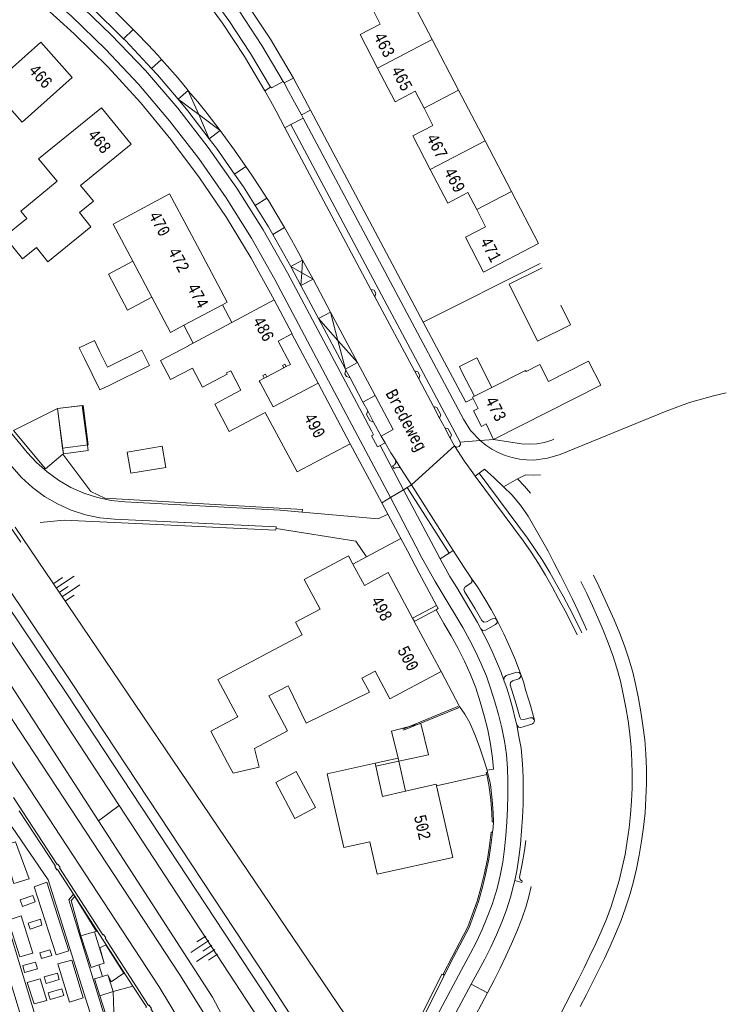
# Model space of a CAD drawing. Header units: metres. Extents: x 196790 to 198335, y 354523 to 356036.
# Tile 75 of 108: x 197993 to 198098, y 354798 to 354944. Entities that reach past the tile are written whole.
import ezdxf

# ---------------------------------------------------------------- set-up
doc = ezdxf.new("R2010")
doc.units = ezdxf.units.M
doc.linetypes.add('DGN Style 2', pattern=[186.027128, 111.616277, -74.410851])
for name, color, linetype, lineweight in [('afdak', 252, 'DGN Style 2', 18), ('bij- of bedrijfsgebouw', 252, 'Continuous', 18), ('carport', 252, 'Continuous', 18), ('functiescheiding', 252, 'Continuous', 18), ('heg of haag', 252, 'Continuous', 18), ('hoofdgebouw', 252, 'Continuous', 18), ('hoofdgebouw maaiveld', 252, 'Continuous', 18), ('huisnummer BAG', 252, 'Continuous', 18), ('huisnummer toekomstige bebouwing', 252, 'Continuous', 18), ('kant asfaltverharding', 252, 'Continuous', 18), ('kant betonverharding', 252, 'Continuous', 18), ('kant klinkerverharding', 252, 'Continuous', 18), ('kant muur (extern)', 252, 'Continuous', 18), ('kant onverhard', 252, 'Continuous', 18), ('kant tegelverharding', 252, 'Continuous', 18), ('overbouw', 252, 'Continuous', 18), ('overige afscheidingen', 252, 'Continuous', 18), ('raster', 252, 'Continuous', 18), ('spoorrail', 252, 'Continuous', 18), ('straatnaam', 252, 'Continuous', 18), ('T22_berm', 252, 'DGN Style 2', 18), ('taludlijn', 252, 'Continuous', 18), ('taludsymbool', 252, 'Continuous', 18), ('toekomstig bijgebouw', 252, 'Continuous', 18), ('toekomstig hoofdgebouw', 252, 'Continuous', 18), ('vlakafsluiter grijs', 252, 'DGN Style 2', 18), ('vlakafsluiter groen', 252, 'DGN Style 2', 18)]:
    doc.layers.add(name, color=color, linetype=linetype, lineweight=lineweight)
doc.styles.add('Style-Courier New', font='cour.ttf')

# ---------------------------------------------------------------- blocks, each defined once
blk = doc.blocks.new('TA')
at = {"layer": 'taludsymbool', "linetype": 'Continuous', "lineweight": 0}
for p, q in [((-0.5, 0), (-0.5, -0.5)), ((-0.25, 0), (-0.25, -1)), ((0, 0), (0, -0.5)), ((0.25, 0), (0.25, -1)), ((0.5, 0), (0.5, -0.5))]:
    blk.add_line(p, q, dxfattribs=at)

msp = doc.modelspace()

# ---------------------------------------------------------------- linework, layer by layer
at = {"layer": 'afdak'}
for p, q in [((198060.948, 354894.012), (198063.186, 354889.584)), ((198060.571, 354888.261), (198058.718, 354891.919)), ((198008.908, 354879.969), (198014.116, 354880.825)), ((198014.116, 354880.825), (198014.635, 354877.668)), ((198009.427, 354876.811), (198008.908, 354879.969)), ((198014.635, 354877.668), (198009.427, 354876.811))]:
    msp.add_line(p, q, dxfattribs=at)
at = {"layer": 'afdak', "flags": 128}
for points in [[(198009.726, 354908.392), (198006.101, 354906.435), (198008.927, 354901.101), (198012.564, 354903.036)], [(198058.718, 354891.919), (198058.357, 354892.723), (198060.948, 354894.012)], [(197998.547, 354886.432), (198002.327, 354886.915), (198003.077, 354881.047), (197999.296, 354880.564)]]:
    msp.add_lwpolyline(points, dxfattribs=at)
at = {"layer": 'bij- of bedrijfsgebouw'}
for p, q in [((197997.077, 354908.295), (197995.414, 354910.427)), ((197991.989, 354883.162), (197998.547, 354886.432)), ((197998.547, 354886.432), (197999.296, 354880.564))]:
    msp.add_line(p, q, dxfattribs=at)
at = {"layer": 'bij- of bedrijfsgebouw', "flags": 128}
for points in [[(198001.782, 354915.613), (198003.508, 354913.468), (197997.077, 354908.295)], [(198002.555, 354893.875), (198001.775, 354895.481), (198004.028, 354896.575), (198004.802, 354894.981)], [(198006.193, 354889.87), (198012.202, 354892.826), (198011.075, 354895.117), (198005.97, 354892.606), (198004.802, 354894.981)], [(198006.193, 354889.87), (198004.822, 354889.205), (198002.555, 354893.875)], [(197999.304, 354879.636), (197996.732, 354877.446), (197991.989, 354883.162)], [(197999.296, 354880.564), (197999.404, 354879.721), (197999.304, 354879.636)], [(198030.157, 354843.343), (198032.745, 354838.456), (198027.854, 354835.866)], [(198023.807, 354833.724), (198021.322, 354838.417), (198025.346, 354840.547), (198025.255, 354840.717)], [(198027.854, 354835.866), (198028.517, 354833.087), (198024.681, 354832.182), (198023.807, 354833.724)], [(198033.868, 354825.446), (198031.006, 354830.787), (198034.058, 354832.422), (198036.919, 354827.08), (198033.868, 354825.446)]]:
    msp.add_lwpolyline(points, dxfattribs=at)
at = {"layer": 'carport'}
for p, q in [((198024.481, 354899.255), (198023.07, 354901.904)), ((198018.721, 354896.179), (198017.309, 354898.832))]:
    msp.add_line(p, q, dxfattribs=at)
at = {"layer": 'carport', "flags": 128}
msp.add_lwpolyline([(198049.304, 354833.971), (198053.758, 354834.918), (198052.602, 354839.566), (198048.236, 354838.428), (198049.206, 354834.41)], dxfattribs=at)
at = {"layer": 'functiescheiding'}
for p, q in [((198008.374, 354941.493), (198009.766, 354942.88)), ((198014.008, 354938.414), (198012.528, 354937.049)), ((198016.463, 354932.486), (198017.959, 354933.775)), ((198017.984, 354933.746), (198017.959, 354933.775)), ((198017.984, 354933.746), (198019.542, 354930.191)), ((198019.542, 354930.191), (198016.463, 354932.486)), ((198022.741, 354927.807), (198019.542, 354930.191)), ((198019.542, 354930.191), (198021.122, 354926.587)), ((198021.122, 354926.587), (198022.741, 354927.807)), ((198024.879, 354921.323), (198026.58, 354922.454)), ((198027.924, 354916.669), (198029.677, 354917.773)), ((198032.325, 354913.376), (198030.56, 354912.342)), ((198035.009, 354908.539), (198033.243, 354907.577)), ((198035.009, 354908.539), (198034.877, 354906.643)), ((198036.551, 354905.686), (198035.009, 354908.539)), ((198033.243, 354907.577), (198034.877, 354906.643)), ((198034.747, 354904.76), (198034.877, 354906.643)), ((198036.551, 354905.686), (198034.877, 354906.643)), ((198036.551, 354905.686), (198034.747, 354904.76)), ((198039.165, 354900.789), (198036.551, 354905.686)), ((198037.369, 354899.838), (198039.165, 354900.789)), ((198043.167, 354893.292), (198039.165, 354900.789)), ((198040.267, 354896.566), (198039.165, 354900.789)), ((198040.267, 354896.566), (198037.369, 354899.838)), ((198040.267, 354896.566), (198043.167, 354893.292)), ((198040.267, 354896.566), (198041.379, 354892.307)), ((198041.379, 354892.307), (198043.167, 354893.292)), ((198045.79, 354888.379), (198043.167, 354893.292)), ((198045.79, 354888.379), (198043.991, 354887.407)), ((198045.244, 354883.131), (198043.861, 354885.749)), ((198045.247, 354883.125), (198045.244, 354883.131)), ((198067.007, 354875.966), (198064.912, 354874.798))]:
    msp.add_line(p, q, dxfattribs=at)
at = {"layer": 'functiescheiding', "flags": 128}
for points in [[(198009.766, 354942.88), (198007.137, 354945.506), (198005.571, 354947.029), (198005.015, 354947.552)], [(198014.008, 354938.414), (198013.5, 354938.985), (198011.96, 354940.647), (198010.366, 354942.282), (198009.766, 354942.88)], [(198017.959, 354933.775), (198016.486, 354935.617), (198014.008, 354938.414)], [(198017.984, 354933.746), (198017.968, 354933.782), (198017.959, 354933.775)], [(198022.741, 354927.807), (198020.793, 354930.349), (198019.395, 354932.075), (198017.984, 354933.746)], [(198026.58, 354922.454), (198024.885, 354924.922), (198023.548, 354926.743), (198022.741, 354927.807)], [(198029.677, 354917.773), (198028.697, 354919.298), (198027.439, 354921.191), (198026.58, 354922.454)], [(198032.325, 354913.376), (198031.094, 354915.463), (198029.915, 354917.402), (198029.677, 354917.773)], [(198035.009, 354908.539), (198034.454, 354909.559), (198033.359, 354911.533), (198032.325, 354913.376)], [(198046.716, 354882.349), (198048.48, 354883.339), (198045.79, 354888.379)], [(198067.007, 354875.966), (198068.205, 354876.595), (198069.302, 354876.547), (198070.422, 354876.598)], [(198068.902, 354873.865), (198068.03, 354874.889), (198067.007, 354875.966)], [(198054.89, 354856.475), (198056.031, 354854.464), (198057.114, 354852.611), (198058.164, 354850.726), (198059.11, 354848.824), (198059.968, 354846.872), (198060.759, 354844.856), (198061.44, 354842.783), (198062.032, 354840.688), (198062.545, 354838.646), (198062.957, 354836.514), (198063.268, 354834.397), (198063.414, 354832.786), (198062.48, 354832.599)], [(198061.546, 354853.648), (198062.427, 354851.971), (198063.238, 354850.283), (198064.012, 354848.467), (198064.558, 354847.163), (198064.967, 354846.028)], [(198066.866, 354839.349), (198067.204, 354837.619), (198067.523, 354835.89), (198067.717, 354833.582)]]:
    msp.add_lwpolyline(points, dxfattribs=at)
at = {"layer": 'heg of haag'}
msp.add_line((198052.938, 354899.3), (198070.336, 354908.033), dxfattribs=at)
at = {"layer": 'hoofdgebouw'}
for p, q in [((198021.005, 354907.526), (198018.127, 354912.928)), ((197995.414, 354910.427), (197993.301, 354908.706)), ((198012.564, 354903.036), (198009.726, 354908.392)), ((198024.481, 354899.255), (198030.749, 354902.603)), ((198023.07, 354901.904), (198017.309, 354898.832)), ((198018.721, 354896.179), (198024.481, 354899.255)), ((198033.42, 354897.579), (198031.373, 354896.485)), ((198024.307, 354892.068), (198023.682, 354891.737)), ((198025.827, 354889.171), (198024.307, 354892.068)), ((198029.671, 354891.169), (198032.195, 354892.493)), ((198032.195, 354892.493), (198032.567, 354892.688)), ((198023.784, 354891.546), (198023.682, 354891.737)), ((198028.564, 354890.589), (198029.29, 354890.97)), ((198028.704, 354890.322), (198028.564, 354890.589)), ((198029.29, 354890.97), (198029.671, 354891.169)), ((198025.827, 354889.171), (198024.129, 354888.263)), ((198042.098, 354881.209), (198037.305, 354890.223)), ((198063.186, 354889.584), (198060.571, 354888.261)), ((198029.434, 354885.846), (198034.201, 354877.042)), ((198034.201, 354877.042), (198042.098, 354881.209)), ((198051.582, 354854.823), (198051.353, 354855.25)), ((198051.631, 354854.732), (198051.582, 354854.823)), ((198055.608, 354847.305), (198051.631, 354854.732)), ((198043.841, 354846.318), (198045.808, 354847.359)), ((198029.979, 354843.68), (198032.833, 354845.191)), ((198032.993, 354844.863), (198032.833, 354845.191)), ((198029.979, 354843.68), (198030.157, 354843.343)), ((198025.255, 354840.717), (198025.072, 354841.082))]:
    msp.add_line(p, q, dxfattribs=at)
at = {"layer": 'hoofdgebouw', "flags": 128}
for points in [[(197986.92, 354936.833), (197987.069, 354936.966), (197989.011, 354934.739), (197996.069, 354940.964), (198000.728, 354935.734), (197993.267, 354929.078), (197990.995, 354931.624), (197984.965, 354926.215), (197980.549, 354931.138), (197984.271, 354934.477), (197984.977, 354935.105)], [(198001.782, 354915.613), (198003.862, 354917.286), (198001.97, 354919.638), (198009.511, 354925.78), (198005.087, 354931.218), (197995.722, 354923.601)], [(197995.722, 354923.601), (197998.481, 354920.3), (197993.061, 354915.814), (197993.966, 354914.731)], [(198009.726, 354908.392), (198006.807, 354913.9), (198015.217, 354918.391), (198018.127, 354912.928)], [(197993.301, 354908.706), (197990.619, 354912.039), (197993.966, 354914.731)], [(198021.005, 354907.526), (198023.794, 354902.29), (198023.07, 354901.904)], [(198073.422, 354901.809), (198074.863, 354898.916), (198069.958, 354896.473), (198065.742, 354904.938), (198070.647, 354907.381)], [(198017.309, 354898.832), (198015.346, 354897.785), (198012.564, 354903.036)], [(198030.749, 354902.603), (198033.43, 354897.584), (198033.42, 354897.579)], [(198032.567, 354892.688), (198033.206, 354893.023), (198031.373, 354896.485)], [(198018.04, 354895.769), (198013.865, 354893.579), (198015.353, 354890.742), (198018.595, 354892.442), (198020.083, 354889.605), (198023.784, 354891.546)], [(198018.04, 354895.769), (198018.021, 354895.805), (198018.721, 354896.179)], [(198063.417, 354881.86), (198079.379, 354889.947), (198077.571, 354893.515), (198071.585, 354890.482), (198070.32, 354892.98), (198068.268, 354891.941), (198068.184, 354892.11), (198063.186, 354889.584)], [(198037.305, 354890.223), (198030.613, 354886.681), (198028.704, 354890.322)], [(198029.434, 354885.846), (198024.07, 354883.033), (198021.932, 354887.111), (198024.129, 354888.263)], [(198060.571, 354888.261), (198060.303, 354888.126), (198060.393, 354887.949)], [(198060.393, 354887.949), (198061.142, 354886.47), (198060.453, 354886.12), (198061.635, 354883.793), (198062.324, 354884.143), (198063.417, 354881.86)], [(198025.072, 354841.082), (198022.399, 354846.129), (198034.942, 354852.772), (198033.941, 354854.661), (198037.598, 354856.583), (198035.245, 354860.995), (198041.833, 354864.509), (198042.496, 354863.293)], [(198051.353, 354855.25), (198047.731, 354862.016), (198044.235, 354860.103), (198042.496, 354863.293)], [(198045.808, 354847.359), (198048.004, 354843.245), (198055.608, 354847.305)], [(198043.841, 354846.318), (198044.958, 354844.209), (198035.549, 354839.621), (198032.993, 354844.863)], [(198039.87, 354826.707), (198038.667, 354832.053), (198045.791, 354833.646)], [(198050.318, 354829.494), (198054.888, 354830.527), (198054.943, 354830.282)], [(198054.943, 354830.282), (198057.339, 354819.638), (198046.085, 354817.128), (198044.993, 354821.977)], [(198039.87, 354826.707), (198041.134, 354821.109), (198044.993, 354821.977)]]:
    msp.add_lwpolyline(points, dxfattribs=at)
at = {"layer": 'hoofdgebouw maaiveld'}
msp.add_line((198045.791, 354833.646), (198045.89, 354833.207), dxfattribs=at)
at = {"layer": 'hoofdgebouw maaiveld', "flags": 128}
msp.add_lwpolyline([(198045.89, 354833.207), (198046.9, 354828.721), (198050.318, 354829.494)], dxfattribs=at)
at = {"layer": 'kant asfaltverharding'}
for p, q in [((198003.64, 354946.128), (198008.374, 354941.493)), ((198032.371, 354928.229), (198045.177, 354904.183)), ((198030.56, 354912.342), (198033.243, 354907.577)), ((198033.243, 354907.577), (198034.747, 354904.76)), ((198034.747, 354904.76), (198037.369, 354899.838)), ((198045.177, 354904.183), (198045.76, 354903.088)), ((198051.653, 354892.051), (198045.76, 354903.088)), ((198037.369, 354899.838), (198041.379, 354892.307)), ((198041.379, 354892.307), (198041.448, 354892.178)), ((198041.448, 354892.178), (198042.068, 354891.014)), ((198051.653, 354892.051), (198052.298, 354890.844)), ((198042.068, 354891.014), (198043.991, 354887.407)), ((198052.298, 354890.844), (198054.488, 354886.743)), ((198043.991, 354887.407), (198044.693, 354886.09)), ((198045.573, 354884.438), (198044.693, 354886.09)), ((198054.488, 354886.743), (198055.399, 354885.035)), ((198055.399, 354885.035), (198055.997, 354883.858)), ((198046.716, 354882.349), (198045.573, 354884.438)), ((198056.153, 354883.566), (198055.997, 354883.858)), ((198056.984, 354882.012), (198056.153, 354883.566)), ((198047.275, 354881.341), (198046.716, 354882.349)), ((198057.585, 354880.888), (198056.984, 354882.012)), ((198047.275, 354881.341), (198046.551, 354880.951)), ((198050.033, 354874.363), (198046.551, 354880.951)), ((198049.639, 354877.515), (198048.847, 354878.788)), ((198050.573, 354874.687), (198050.033, 354874.363)), ((198051.209, 354875.071), (198050.573, 354874.687)), ((198057.419, 354865.326), (198051.209, 354875.071)), ((198056.799, 354864.931), (198055.48, 354864.094)), ((198056.799, 354864.931), (198057.419, 354865.326)), ((198054.046, 354783.573), (198062.516, 354799.459))]:
    msp.add_line(p, q, dxfattribs=at)
at = {"layer": 'kant asfaltverharding', "flags": 128}
for points in [[(198029.382, 354933.745), (198026.341, 354938.84), (198023.071, 354943.799), (198019.581, 354948.605), (198015.883, 354953.245), (198013.337, 354956.313), (198011.043, 354958.959), (198008.644, 354961.51)], [(197894.655, 354958.178), (197895.951, 354957.077), (197917.77, 354935.78), (197923.962, 354929.289), (197929.371, 354923.507), (197934.665, 354917.62), (197939.853, 354911.639), (197944.943, 354905.574), (197949.044, 354900.499), (197953.039, 354895.341), (197960.854, 354884.891), (197968.365, 354874.492), (197975.666, 354863.945), (197991.886, 354840.007), (198016.738, 354802.147), (198021.026, 354795.243), (198022.17, 354793.154), (198023.082, 354790.938), (198023.743, 354788.635), (198024.031, 354786.948)], [(198008.374, 354941.493), (198008.643, 354941.23), (198012.528, 354937.049)], [(198018.56, 354792.236), (198013.658, 354800.395), (197988.857, 354838.192), (197971.602, 354863.675), (197964.976, 354873.268), (197958.164, 354882.73), (197950.463, 354893.061), (197946.526, 354898.161), (197942.483, 354903.178), (197937.719, 354908.869), (197932.86, 354914.479), (197927.902, 354920.001), (197922.84, 354925.428), (197911.572, 354937.278), (197911.054, 354937.73), (197910.433, 354938.103), (197909.731, 354938.365), (197908.979, 354938.492), (197908.217, 354938.475), (197907.484, 354938.317), (197906.816, 354938.038), (197906.238, 354937.666)], [(197940.602, 354937.898), (197951.102, 354926.35), (197966.421, 354909.018), (197973.017, 354901.341), (197979.396, 354893.483), (197991.754, 354877.816), (197993.18, 354876.191), (197994.798, 354874.7), (197996.587, 354873.375), (197998.519, 354872.245), (198000.563, 354871.331), (198002.681, 354870.647), (198004.835, 354870.199), (198006.987, 354869.985), (198031.083, 354868.857), (198031.053, 354868.591)], [(198016.463, 354932.486), (198013.411, 354936.099), (198012.528, 354937.049)], [(198032.371, 354928.229), (198031.053, 354930.705), (198030.228, 354932.231), (198029.382, 354933.745)], [(198016.463, 354932.486), (198017.936, 354930.742), (198021.122, 354926.587)], [(198021.122, 354926.587), (198022.203, 354925.177), (198024.879, 354921.323)], [(198024.879, 354921.323), (198026.198, 354919.424), (198027.924, 354916.669)], [(198027.924, 354916.669), (198029.908, 354913.501), (198030.56, 354912.342)], [(197965.912, 354913.658), (197969.655, 354909.569), (197994.038, 354879.915), (197995.421, 354878.397), (197996.977, 354877.006), (197998.688, 354875.77), (198000.528, 354874.715), (198002.469, 354873.857), (198004.477, 354873.211), (198006.52, 354872.781), (198008.562, 354872.566), (198031.647, 354871.314), (198034.944, 354871.019)], [(198048.847, 354878.788), (198048.151, 354879.849), (198047.275, 354881.341)], [(198060.693, 354876.385), (198060.104, 354877.213), (198059.048, 354878.645), (198057.585, 354880.888)], [(198049.639, 354877.515), (198049.297, 354877.74), (198048.982, 354877.674), (198048.623, 354877.509), (198048.375, 354877.935), (198048.661, 354878.082), (198048.89, 354878.369), (198048.847, 354878.788)], [(198051.209, 354875.071), (198050.722, 354875.819), (198050.181, 354876.676), (198049.639, 354877.515)], [(198075.869, 354852.785), (198074.978, 354854.582), (198074.053, 354856.352), (198073.096, 354858.124), (198072.145, 354859.906), (198071.146, 354861.645), (198070.103, 354863.366), (198069.015, 354865.05), (198067.873, 354866.703), (198060.693, 354876.385)], [(198034.944, 354871.019), (198046.256, 354870.008), (198047.697, 354870.705)], [(198031.053, 354868.591), (198042.945, 354866.687), (198044.501, 354864.369)], [(198061.546, 354853.648), (198061.007, 354854.623), (198057.955, 354859.785), (198056.938, 354861.468), (198055.48, 354864.094)], [(198060.155, 354861.139), (198059.054, 354862.807), (198057.419, 354865.326)], [(198060.155, 354861.139), (198060.225, 354860.689), (198060.025, 354860.443), (198059.208, 354859.883), (198058.994, 354859.561), (198059.073, 354859.232), (198060.662, 354856.64), (198061.68, 354854.901), (198061.96, 354854.655), (198062.355, 354854.689), (198063.23, 354855.162), (198063.646, 354855.206), (198063.932, 354854.974)], [(198063.932, 354854.974), (198063.074, 354856.529), (198062.125, 354858.142), (198061.009, 354859.891), (198060.155, 354861.139)], [(198063.932, 354854.974), (198063.968, 354854.566), (198063.729, 354854.294), (198062.232, 354853.45), (198061.84, 354853.42), (198061.546, 354853.648)], [(198067.497, 354846.855), (198066.701, 354849.007), (198065.861, 354850.931), (198064.94, 354852.904), (198063.932, 354854.974)], [(198067.497, 354846.855), (198067.228, 354847.157), (198066.875, 354847.21), (198065.295, 354846.686), (198064.99, 354846.418), (198064.967, 354846.028)], [(198069.499, 354840.086), (198068.909, 354842.257), (198068.249, 354844.451), (198067.866, 354845.771), (198067.497, 354846.855)], [(198064.967, 354846.028), (198065.423, 354844.666), (198065.878, 354843.168), (198066.277, 354841.735), (198066.652, 354840.258), (198066.866, 354839.349)], [(198069.499, 354840.086), (198069.427, 354839.667), (198069.141, 354839.478), (198067.491, 354838.985), (198067.112, 354839.037), (198066.866, 354839.349)], [(198067.717, 354833.582), (198067.831, 354831.585), (198067.851, 354829.573), (198067.809, 354827.571), (198067.722, 354825.588), (198067.583, 354823.576), (198067.41, 354821.59), (198067.196, 354819.583), (198066.876, 354817.615), (198066.568, 354816.203)], [(198068.228, 354822.166), (198068.016, 354820.651), (198067.681, 354818.674), (198067.3, 354816.708), (198067.378, 354816.331), (198067.694, 354816.11)], [(198067.694, 354816.11), (198067.647, 354815.913), (198066.568, 354816.203)], [(198062.516, 354799.459), (198063.512, 354801.359), (198064.415, 354803.131), (198065.271, 354804.94), (198066.106, 354806.757), (198066.896, 354808.605), (198067.619, 354810.481), (198068.253, 354812.401), (198068.678, 354813.841), (198069.032, 354815.293)]]:
    msp.add_lwpolyline(points, dxfattribs=at)
at = {"layer": 'kant betonverharding'}
for p, q in [((198061.294, 354876.845), (198060.693, 354876.385)), ((198050.573, 354874.687), (198056.799, 354864.931))]:
    msp.add_line(p, q, dxfattribs=at)
at = {"layer": 'kant betonverharding', "flags": 128}
msp.add_lwpolyline([(198076.544, 354853.079), (198075.641, 354854.915), (198074.714, 354856.714), (198073.777, 354858.497), (198072.801, 354860.268), (198071.79, 354862.026), (198070.741, 354863.754), (198069.631, 354865.46), (198068.476, 354867.136), (198061.294, 354876.845)], dxfattribs=at)
at = {"layer": 'kant klinkerverharding'}
for p, q in [((198033.627, 354935.619), (198032.255, 354934.897)), ((198029.382, 354933.745), (198030.248, 354934.269)), ((198034.82, 354930.14), (198036.184, 354930.852)), ((198033.265, 354928.702), (198032.371, 354928.229)), ((198035.076, 354929.66), (198033.265, 354928.702)), ((198062.397, 354831.977), (198054.943, 354830.282))]:
    msp.add_line(p, q, dxfattribs=at)
at = {"layer": 'kant klinkerverharding', "flags": 128}
for points in [[(198030.248, 354934.269), (198030.293, 354934.296), (198030.378, 354934.154), (198032.12, 354935.138)], [(198045.76, 354903.088), (198045.905, 354903.607), (198045.669, 354904.052), (198045.177, 354904.183)], [(198041.448, 354892.178), (198041.278, 354891.631), (198041.522, 354891.193), (198042.068, 354891.014)], [(198051.653, 354892.051), (198052.174, 354891.887), (198052.453, 354891.376), (198052.298, 354890.844)], [(198045.573, 354884.438), (198045.006, 354884.65), (198044.514, 354885.534), (198044.693, 354886.09)], [(198054.488, 354886.743), (198054.973, 354886.617), (198055.554, 354885.518), (198055.399, 354885.035)], [(198056.153, 354883.566), (198056.672, 354883.422), (198057.141, 354882.528), (198056.984, 354882.012)], [(198061.294, 354876.845), (198062.089, 354877.434), (198063.488, 354876.139), (198064.912, 354874.798)], [(198055.48, 354864.094), (198054.972, 354865.021), (198050.033, 354874.363)], [(198064.912, 354874.798), (198066.123, 354873.607), (198067.426, 354872.086), (198068.574, 354870.437), (198069.578, 354868.712), (198071.525, 354865.197), (198072.456, 354863.437), (198073.379, 354861.667), (198074.279, 354859.876), (198075.158, 354858.078), (198076.002, 354856.288), (198076.837, 354854.453), (198077.281, 354853.444)], [(198062.48, 354832.599), (198061.899, 354834.445), (198061.319, 354836.093), (198060.618, 354837.92), (198059.867, 354839.643), (198059.148, 354840.976), (198058.368, 354842.092), (198055.608, 354847.305)], [(198069.499, 354840.086), (198069.23, 354840.41), (198068.87, 354840.432), (198067.911, 354840.159), (198067.488, 354840.223), (198067.317, 354840.498), (198066.775, 354842.426), (198066.35, 354843.863), (198065.893, 354845.32), (198065.931, 354845.675), (198066.228, 354845.921), (198067.178, 354846.224), (198067.452, 354846.438), (198067.497, 354846.855)]]:
    msp.add_lwpolyline(points, dxfattribs=at)
at = {"layer": 'kant muur (extern)'}
for p, q in [((198049.304, 354833.971), (198045.89, 354833.207)), ((198000.909, 354814.158), (198009.759, 354800.493))]:
    msp.add_line(p, q, dxfattribs=at)
at = {"layer": 'kant muur (extern)', "flags": 128}
for points in [[(198032.567, 354892.688), (198032.372, 354893.06), (198032, 354892.865), (198032.195, 354892.493)], [(198029.671, 354891.169), (198029.471, 354891.55), (198029.091, 354891.351), (198029.29, 354890.97)], [(198003.484, 354874.105), (198005.573, 354873.084), (198034.975, 354871.439)], [(198049.923, 354838.745), (198058.121, 354842.078), (198058.201, 354841.883), (198050.002, 354838.55)], [(198062.397, 354831.977), (198062.324, 354832.298), (198062.53, 354832.34)], [(198063.407, 354824.952), (198063.197, 354824.953), (198063.151, 354826.278), (198063.009, 354828.194), (198062.742, 354830.445), (198062.397, 354831.977)], [(198062.53, 354832.34), (198062.949, 354830.481), (198063.218, 354828.214), (198063.361, 354826.289), (198063.407, 354824.952)], [(198005.288, 354808.109), (197998.806, 354818.066), (197998.904, 354818.137), (197998.587, 354818.634), (197998.486, 354818.558), (197991.967, 354828.537)], [(198000.909, 354814.158), (197998.515, 354817.854), (197998.431, 354817.775), (197998.12, 354818.264), (197998.213, 354818.339), (197992.822, 354826.578)], [(198063.277, 354823.384), (198063.069, 354823.412), (198062.804, 354821.42), (198062.499, 354819.398), (198062.025, 354817.114), (198061.54, 354815.085), (198060.98, 354813.126), (198060.248, 354811.076), (198059.575, 354809.297), (198057.264, 354804.862), (198055.915, 354802.247), (198056.102, 354802.151)], [(198056.102, 354802.151), (198057.45, 354804.765), (198059.767, 354809.211), (198060.445, 354811.004), (198061.18, 354813.062), (198061.743, 354815.032), (198062.23, 354817.068), (198062.706, 354819.361), (198063.012, 354821.391), (198063.277, 354823.384)], [(198005.288, 354808.109), (198005.393, 354808.18), (198005.725, 354807.669), (198005.642, 354807.603), (198012.055, 354797.578), (198012.177, 354797.635), (198012.493, 354797.14), (198012.423, 354797.08), (198018.809, 354787.09), (198018.906, 354787.136), (198019.199, 354786.652), (198019.124, 354786.602), (198019.46, 354785.823), (198019.547, 354784.937), (198019.355, 354784.068), (198018.929, 354783.335), (198019.007, 354783.244), (198018.651, 354782.805), (198018.563, 354782.868), (198011.162, 354774.199), (198011.246, 354774.112), (198010.883, 354773.7), (198010.788, 354773.753), (198005.03, 354766.979)], [(198047.767, 354786.544), (198047.946, 354786.628), (198055.735, 354802.247), (198056.066, 354802.081)], [(198056.066, 354802.081), (198056.093, 354802.068), (198048.242, 354786.325), (198047.989, 354786.206)], [(198009.759, 354800.493), (198011.775, 354797.38), (198011.681, 354797.31)]]:
    msp.add_lwpolyline(points, dxfattribs=at)
at = {"layer": 'kant onverhard'}
for p, q in [((198002.008, 354807.976), (198004.054, 354808.543)), ((198006.006, 354802.174), (198005.216, 354801.928)), ((198006.807, 354799.657), (198009.759, 354800.493))]:
    msp.add_line(p, q, dxfattribs=at)
at = {"layer": 'kant onverhard', "flags": 128}
for points in [[(197980.212, 354819.798), (197980.178, 354820.192), (197980.307, 354820.601), (197980.587, 354820.925), (197980.94, 354821.103), (197985.08, 354822.263), (197995.313, 354788.649), (197997.306, 354789.209), (197987.082, 354822.823), (197991.766, 354824.135), (197997.151, 354816.317), (198005.355, 354790.219), (198005.44, 354789.714), (198005.29, 354789.17), (198004.915, 354788.748), (198004.446, 354788.544), (197991.952, 354785.005), (197991.519, 354784.967), (197991.07, 354785.12), (197990.727, 354785.449), (197990.562, 354785.851), (197980.212, 354819.798)], [(198000.909, 354814.158), (198000.224, 354813.297), (198007.133, 354790.84), (198008.404, 354789.597)], [(198002.008, 354807.976), (198000.554, 354813.23), (198001.093, 354813.815), (198004.316, 354808.615), (198004.054, 354808.543)], [(198005.462, 354803.898), (198004.848, 354806.165), (198005.74, 354806.634), (198008.415, 354802.41), (198006.491, 354801.096), (198006.006, 354802.174)], [(198012.349, 354796.492), (198011.56, 354794.9), (198009.166, 354793.82), (198007.711, 354793.82), (198006.913, 354796.683), (198006.807, 354799.657)]]:
    msp.add_lwpolyline(points, dxfattribs=at)
at = {"layer": 'kant tegelverharding'}
for p, q in [((198032.255, 354934.897), (198032.12, 354935.138)), ((198035.076, 354929.66), (198034.82, 354930.14)), ((198036.184, 354930.852), (198052.938, 354899.3)), ((198033.42, 354897.579), (198037.305, 354890.223)), ((198041.954, 354884.785), (198048.066, 354873.183)), ((198045.247, 354883.125), (198045.244, 354883.131)), ((198042.098, 354881.209), (198046.786, 354872.415)), ((198046.786, 354872.415), (198047.697, 354870.705)), ((198047.697, 354870.705), (198049.618, 354867.115)), ((198049.618, 354867.115), (198044.501, 354864.369)), ((198044.501, 354864.369), (198042.496, 354863.293)), ((198054.94, 354857.129), (198051.353, 354855.25)), ((198054.89, 354856.475), (198051.631, 354854.732)), ((198062.53, 354832.34), (198062.48, 354832.599)), ((198056.066, 354802.081), (198056.102, 354802.151)), ((198062.516, 354799.459), (198060.096, 354800.753))]:
    msp.add_line(p, q, dxfattribs=at)
at = {"layer": 'kant tegelverharding', "flags": 128}
for points in [[(198032.12, 354935.138), (198028.961, 354940.463), (198025.551, 354945.639), (198021.902, 354950.65), (198018.026, 354955.478), (198014.882, 354959.216), (198009.791, 354965.199)], [(198030.248, 354934.269), (198027.246, 354939.294), (198024.022, 354944.186), (198020.585, 354948.93), (198016.944, 354953.513), (198013.797, 354957.369), (198008.903, 354963.128)], [(198033.627, 354935.619), (198030.203, 354941.428), (198026.479, 354947.059), (198022.469, 354952.491), (198018.19, 354957.702), (198015.744, 354960.482), (198013.84, 354962.518)], [(198043.861, 354885.749), (198032.754, 354906.625), (198029.147, 354913.018), (198025.216, 354919.249), (198020.973, 354925.294), (198016.432, 354931.129), (198011.609, 354936.733), (198006.521, 354942.086), (198001.189, 354947.169), (197996.007, 354951.646)], [(198041.954, 354884.785), (198030.865, 354905.638), (198027.395, 354911.801), (198023.62, 354917.811), (198019.551, 354923.646), (198015.2, 354929.284), (198010.582, 354934.706), (198005.713, 354939.892), (198000.612, 354944.827), (197995.299, 354949.495), (197994.537, 354950.133)], [(198030.749, 354902.603), (198027.364, 354908.819), (198023.672, 354914.885), (198019.682, 354920.781), (198015.407, 354926.483), (198010.861, 354931.972), (198006.062, 354937.229), (198001.026, 354942.237), (197995.773, 354946.98), (197993.431, 354948.995)], [(198034.82, 354930.14), (198033.56, 354932.507), (198032.914, 354933.705), (198032.255, 354934.897)], [(198036.184, 354930.852), (198034.792, 354933.474), (198034.215, 354934.549), (198033.627, 354935.619)], [(198033.265, 354928.702), (198046.747, 354903.38), (198058.443, 354881.435)], [(198035.076, 354929.66), (198048.481, 354904.485), (198058.929, 354884.842), (198060.003, 354883.186), (198061.422, 354881.67)], [(198052.938, 354899.3), (198059.272, 354887.371), (198060.393, 354887.949)], [(198061.422, 354881.67), (198062.253, 354880.997), (198063.156, 354880.397), (198064.121, 354879.881), (198065.135, 354879.458), (198066.186, 354879.134), (198067.257, 354878.913), (198068.335, 354878.796), (198069.405, 354878.781), (198071.465, 354879.038), (198073.35, 354879.623), (198089.096, 354886.044), (198092.587, 354887.332), (198096.169, 354888.339), (198098.058, 354888.79)], [(198046.551, 354880.951), (198046.167, 354880.739), (198045.268, 354882.383), (198045.557, 354882.547), (198045.247, 354883.125)], [(198063.417, 354881.86), (198067.603, 354881.214), (198068.733, 354881.118), (198069.876, 354881.176), (198071, 354881.388), (198072.076, 354881.745), (198072.401, 354881.878)], [(198058.443, 354881.435), (198058.489, 354881.083), (198058.291, 354880.789), (198057.947, 354880.698), (198057.585, 354880.888)], [(198048.066, 354873.183), (198051.861, 354865.98), (198052.771, 354864.21), (198054.75, 354860.712), (198055.754, 354858.988), (198058.833, 354853.831), (198059.91, 354851.906), (198060.744, 354850.274), (198061.581, 354848.456), (198062.35, 354846.602), (198063.01, 354844.698), (198063.629, 354842.788), (198064.175, 354840.883), (198064.651, 354838.902), (198065.041, 354836.925), (198065.344, 354834.936), (198065.514, 354832.922), (198065.569, 354830.911), (198065.564, 354828.904), (198065.512, 354826.908), (198065.39, 354824.905), (198065.252, 354822.9), (198065.068, 354820.916), (198064.806, 354818.918), (198064.429, 354816.946), (198063.938, 354814.986), (198063.218, 354812.639), (198062.49, 354810.742), (198061.705, 354808.895), (198060.867, 354807.086), (198059.949, 354805.306), (198059.013, 354803.54), (198052.641, 354791.661)], [(198049.618, 354867.115), (198050.586, 354865.35), (198052.374, 354861.924), (198054.94, 354857.129)], [(198078.286, 354861.641), (198079.098, 354860.002), (198080.63, 354856.645), (198081.376, 354854.982), (198082.205, 354852.985), (198082.886, 354851.147), (198083.526, 354849.327), (198084.138, 354847.193), (198084.618, 354845.239), (198085.014, 354843.267), (198085.359, 354841.281), (198085.66, 354839.249), (198085.91, 354837.155), (198086.073, 354835.052), (198086.161, 354832.831), (198086.162, 354830.657), (198086.1, 354828.476), (198085.968, 354826.286), (198085.743, 354824.116), (198085.461, 354822.044), (198085.105, 354819.986), (198084.689, 354817.93), (198084.181, 354815.83), (198083.634, 354813.898), (198083.017, 354811.995), (198082.343, 354810.122), (198081.588, 354808.266), (198080.769, 354806.416), (198079.922, 354804.594), (198077.244, 354799.236), (198076.329, 354797.437)], [(198072.345, 354794.28), (198074.178, 354797.835), (198075.995, 354801.423), (198076.897, 354803.177), (198077.759, 354804.995), (198078.63, 354806.804), (198079.451, 354808.593), (198080.229, 354810.468), (198080.918, 354812.354), (198081.533, 354814.25), (198082.097, 354816.187), (198082.577, 354818.126), (198082.993, 354820.074), (198083.328, 354822.044), (198083.607, 354824.019), (198083.821, 354826.032), (198083.969, 354828.004), (198084.047, 354829.997), (198084.056, 354832.009), (198084.009, 354834.014), (198083.912, 354836.012), (198083.699, 354838.007), (198083.433, 354839.983), (198083.113, 354841.959), (198082.733, 354843.92), (198082.302, 354845.86), (198081.777, 354847.788), (198081.159, 354849.708), (198080.479, 354851.586), (198079.747, 354853.438), (198078.948, 354855.269), (198078.135, 354857.102), (198077.288, 354858.906), (198076.418, 354860.678)], [(198054.94, 354857.129), (198055.189, 354856.664), (198054.89, 354856.475)], [(198063.407, 354824.952), (198063.364, 354824.11), (198063.277, 354823.384)], [(198066.568, 354816.203), (198066.448, 354815.654), (198065.938, 354813.708), (198065.327, 354811.817), (198064.63, 354809.982), (198063.836, 354808.125), (198062.995, 354806.297), (198062.104, 354804.496), (198060.096, 354800.753)], [(198060.096, 354800.753), (198054.547, 354790.413), (198053.602, 354788.625), (198052.655, 354786.875), (198051.619, 354784.856)]]:
    msp.add_lwpolyline(points, dxfattribs=at)
at = {"layer": 'overbouw'}
for p, q in [((198045.791, 354833.646), (198049.206, 354834.41)), ((198049.206, 354834.41), (198049.304, 354833.971)), ((198049.304, 354833.971), (198050.318, 354829.494))]:
    msp.add_line(p, q, dxfattribs=at)
at = {"layer": 'overige afscheidingen'}
for p, q in [((198004.054, 354808.543), (198005.462, 354803.898)), ((198005.462, 354803.898), (198004.675, 354803.637)), ((198004.675, 354803.637), (198005.216, 354801.928)), ((198006.006, 354802.174), (198006.807, 354799.657)), ((198006.807, 354799.657), (198004.835, 354799.047))]:
    msp.add_line(p, q, dxfattribs=at)
at = {"layer": 'overige afscheidingen', "flags": 128}
for points in [[(197991.278, 354821.633), (197992.267, 354821.939), (197994.317, 354816.461), (197992.052, 354815.771), (197990.323, 354821.36)], [(197998.343, 354805.14), (198000.233, 354805.736), (197996.961, 354815.928), (197995.065, 354815.238), (197998.343, 354805.14)], [(197993.307, 354812.317), (197992.982, 354813.303), (197994.873, 354813.976), (197995.209, 354813.003), (197993.307, 354812.317)], [(197994.858, 354805.404), (197992.933, 354804.846), (197991.189, 354810.313), (197993.122, 354810.945), (197994.858, 354805.404)], [(197995.988, 354810.435), (197996.211, 354809.558), (197994.465, 354808.944), (197994.187, 354809.825), (197995.988, 354810.435)], [(198004.675, 354803.637), (198003.518, 354803.254), (198002.008, 354807.976)], [(197996.164, 354804.58), (197997.667, 354805.046), (197997.409, 354805.88), (197995.898, 354805.439), (197996.164, 354804.58)], [(197995.568, 354803.031), (197993.626, 354802.497), (197993.375, 354803.533), (197995.266, 354804.035), (197995.568, 354803.031)], [(198000.292, 354798.098), (198002.342, 354798.716), (198000.639, 354804.339), (197998.559, 354803.782), (198000.292, 354798.098)], [(197995.052, 354797.831), (197994.037, 354801.008), (197995.927, 354801.577), (197996.941, 354798.349), (197995.052, 354797.831)], [(197996.534, 354801.849), (197996.831, 354800.875), (197998.792, 354801.447), (197998.543, 354802.413), (197996.534, 354801.849)], [(198004.835, 354799.047), (198004.014, 354801.553), (198005.216, 354801.928)], [(197999.188, 354800.059), (197999.47, 354799.084), (197997.448, 354798.487), (197997.156, 354799.484), (197999.188, 354800.059)], [(198004.835, 354799.047), (198007.396, 354791.002), (198008.6, 354789.826)]]:
    msp.add_lwpolyline(points, dxfattribs=at)
at = {"layer": 'raster'}
for p, q in [((197999.304, 354879.636), (198003.484, 354874.105)), ((198037.382, 354781.995), (198007.69, 354827.361))]:
    msp.add_line(p, q, dxfattribs=at)
at = {"layer": 'raster', "flags": 128}
for points in [[(197993.069, 354866.559), (197985.62, 354877.292), (197977.959, 354887.877), (197970.088, 354898.308), (197962.014, 354908.578), (197952.462, 354920.046), (197947.134, 354926.168), (197941.623, 354932.13), (197935.937, 354937.926), (197930.083, 354943.547), (197915.569, 354957.292), (197895.427, 354975.839), (197888.355, 354981.998), (197881.098, 354987.943), (197873.665, 354993.668), (197866.066, 354999.164), (197847.599, 355011.926), (197841.413, 355016.139), (197835.077, 355020.121), (197832.318, 355015.887)], [(198007.69, 354827.361), (197995.688, 354845.698), (197986.991, 354858.777), (197980.492, 354868.328), (197973.786, 354877.746), (197966.877, 354887.022), (197959.771, 354896.151), (197955.314, 354901.63)], [(197995.934, 354869.467), (197999.523, 354869.819), (198011.247, 354869.308), (198030.973, 354868.321)]]:
    msp.add_lwpolyline(points, dxfattribs=at)
at = {"layer": 'spoorrail', "flags": 128}
for points in [[(197884.526, 354977.724), (197892.587, 354971.158), (197896.668, 354967.752), (197904.717, 354960.804), (197912.609, 354953.68), (197916.479, 354950.034), (197924.095, 354942.613), (197931.54, 354935.02), (197936.651, 354929.543), (197941.686, 354923.995), (197946.644, 354918.379), (197951.524, 354912.696), (197956.326, 354906.945), (197961.048, 354901.129), (197965.69, 354895.249), (197970.25, 354889.306), (197974.728, 354883.3), (197979.123, 354877.233), (197983.435, 354871.106), (197987.661, 354864.921), (198000.725, 354845.517), (198029.778, 354801.459), (198040.208, 354785.464), (198044.598, 354778.877)], [(197883.593, 354976.549), (197891.627, 354970.006), (197895.69, 354966.603), (197903.701, 354959.664), (197911.556, 354952.55), (197915.414, 354948.916), (197923.004, 354941.518), (197930.424, 354933.95), (197935.52, 354928.489), (197940.54, 354922.958), (197945.484, 354917.359), (197950.35, 354911.692), (197955.137, 354905.959), (197959.846, 354900.16), (197964.474, 354894.297), (197969.021, 354888.371), (197973.486, 354882.383), (197977.868, 354876.334), (197982.166, 354870.225), (197986.38, 354864.058), (198000, 354843.829), (198043.855, 354777.265)]]:
    msp.add_lwpolyline(points, dxfattribs=at)
at = {"layer": 'T22_berm'}
msp.add_line((198034.975, 354871.439), (198034.944, 354871.019), dxfattribs=at)
at = {"layer": 'taludlijn'}
msp.add_line((197992.238, 354868.796), (198043.216, 354793.46), dxfattribs=at)
at = {"layer": 'taludlijn', "flags": 128}
for points in [[(197896.084, 354958.86), (197913.411, 354943.657), (197918.544, 354938.926), (197921.728, 354935.905), (197924.826, 354932.792), (197927.833, 354929.591), (197930.745, 354926.307), (197936.457, 354919.645), (197942.141, 354912.958), (197948.007, 354905.892), (197953.738, 354898.716), (197959.35, 354891.448), (197964.861, 354884.102), (197970.841, 354875.888), (197976.699, 354867.586), (197982.428, 354859.195), (197988.019, 354850.711), (198004.619, 354825.07)], [(198004.619, 354825.07), (198021.603, 354798.834), (198022.971, 354796.208), (198024.068, 354793.44), (198024.872, 354790.574), (198025.375, 354787.656)]]:
    msp.add_lwpolyline(points, dxfattribs=at)
at = {"layer": 'toekomstig bijgebouw', "flags": 128}
msp.add_lwpolyline([(197999.404, 354879.721), (197998.547, 354886.432), (198002.217, 354886.901), (198003.074, 354880.19), (197999.404, 354879.721)], dxfattribs=at)
at = {"layer": 'toekomstig hoofdgebouw'}
for p, q in [((198050.384, 354948.892), (198054.306, 354941.35)), ((198054.306, 354941.35), (198046.161, 354937.116)), ((198054.306, 354941.35), (198058.227, 354933.809)), ((198053.076, 354931.13), (198058.227, 354933.809)), ((198058.227, 354933.809), (198062.149, 354926.268)), ((198062.149, 354926.268), (198054.005, 354922.033)), ((198062.149, 354926.268), (198066.071, 354918.727)), ((198060.92, 354916.047), (198066.071, 354918.727))]:
    msp.add_line(p, q, dxfattribs=at)
at = {"layer": 'toekomstig hoofdgebouw', "flags": 128}
for points in [[(198046.161, 354937.116), (198043.559, 354942.118), (198046.552, 354943.675), (198045.233, 354946.212)], [(198053.076, 354931.13), (198051.757, 354933.666), (198048.764, 354932.11), (198046.161, 354937.116)], [(198054.005, 354922.033), (198051.403, 354927.036), (198054.396, 354928.592), (198053.076, 354931.13)], [(198060.92, 354916.047), (198059.601, 354918.584), (198056.607, 354917.028), (198054.005, 354922.033)], [(198066.071, 354918.727), (198070.092, 354910.994), (198061.948, 354906.759), (198059.246, 354911.953), (198062.24, 354913.51), (198060.92, 354916.047)]]:
    msp.add_lwpolyline(points, dxfattribs=at)
at = {"layer": 'vlakafsluiter grijs'}
for p, q in [((198058.443, 354881.435), (198061.422, 354881.67)), ((198061.422, 354881.67), (198063.417, 354881.86)), ((198051.209, 354875.071), (198057.585, 354880.888)), ((198048.066, 354873.183), (198050.033, 354874.363)), ((198046.786, 354872.415), (198048.066, 354873.183))]:
    msp.add_line(p, q, dxfattribs=at)
at = {"layer": 'vlakafsluiter groen'}
for p, q in [((198030.973, 354868.321), (198031.053, 354868.591)), ((198004.619, 354825.07), (198007.69, 354827.361))]:
    msp.add_line(p, q, dxfattribs=at)
at = {"layer": 'vlakafsluiter groen', "flags": 128}
msp.add_lwpolyline([(197873.211, 354995.253), (197884.405, 354987.93), (197892.442, 354981.82), (197892.242, 354981.57), (197894.296, 354979.969), (197918.162, 354959.599), (197929.741, 354948.546), (197950.838, 354926.102), (197969.52, 354904.659), (197987.281, 354881.922), (197995.934, 354869.467)], dxfattribs=at)

# ---------------------------------------------------------------- block references
at = {"layer": 'taludsymbool'}
for p, xscale, yscale, zscale, rotation in [((197998.836, 354859.108), 3.131024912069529, 3.131024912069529, 3.131024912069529, 123.8930812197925), ((198021.479, 354806.588), 3.216799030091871, 3.216799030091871, 3.216799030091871, 303.2553432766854)]:
    msp.add_blockref('TA', p, dxfattribs=dict(at, xscale=xscale, yscale=yscale, zscale=zscale, rotation=rotation))

# ---------------------------------------------------------------- texts
at = {"layer": 'huisnummer BAG', "style": 'Style-Courier New', "width": 0.694444}
for s, rotation, p in [('466', 311.67636, (197994.104, 354936.71)), ('468', 309.11609, (198002.906, 354927.116)), ('470', 298.02532, (198012.056, 354915.185)), ('472', 298.02532, (198014.915, 354909.819)), ('474', 298.02532, (198017.759, 354904.478)), ('486', 298.10282, (198027.515, 354899.536)), ('473', 296.6163, (198062.128, 354887.693)), ('490', 298.02532, (198035.128, 354885.164)), ('498', 297.89727, (198045.102, 354857.92)), ('500', 297.89727, (198049.034, 354850.493)), ('502', 282.70273, (198051.555, 354825.759))]:
    msp.add_text(s, height=1.8, rotation=rotation, dxfattribs=at).set_placement(p)
at = {"layer": 'huisnummer toekomstige bebouwing', "style": 'Style-Courier New', "width": 0.694444}
for s, p in [('463', (198045.51, 354941.835)), ('465', (198048.112, 354936.831)), ('467', (198053.351, 354926.757)), ('469', (198055.969, 354921.722)), ('471', (198061.356, 354911.365))]:
    msp.add_text(s, height=1.8, rotation=297.46223, dxfattribs=at).set_placement(p)
at = {"layer": 'straatnaam', "style": 'Style-Courier New', "width": 0.694444}
msp.add_text('Bredeweg', height=1.8, rotation=298.10282, dxfattribs=at).set_placement((198047.289, 354888.714))

doc.saveas('drawing.dxf')
